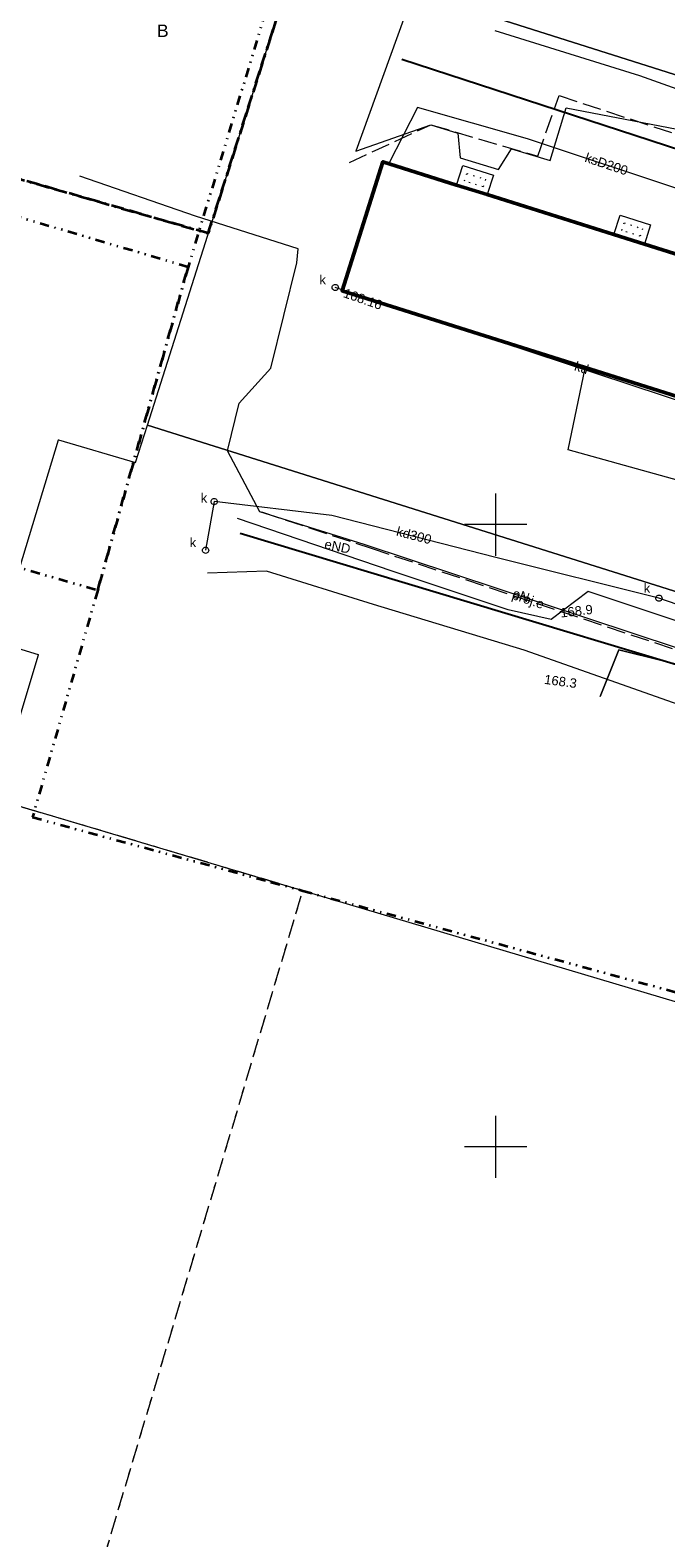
# Model space of a CAD drawing. Extents: x 7503703 to 7518012, y 5690450 to 5705715.
# Tile 7 of 50: x 7512413 to 7512464, y 5696819 to 5696940. Entities that reach past the tile are written whole.
import ezdxf
from ezdxf.enums import TextEntityAlignment as Align

# ---------------------------------------------------------------- set-up
doc = ezdxf.new("R2010")
doc.units = 0
for name, pattern in [('DWUKROPK1_5-3', [2.23, 0.75, -0.46, 0.05, -0.46, 0.05, -0.46]), ('KROPK1', [0.5, 0.05, -0.45]), ('KROPK2-2-2', [3.49, 1, -0.47, 0.05, -0.47, 1, -0.5]), ('PRZER1-1', [1, 0.5, -0.5]), ('PRZER3-1', [2, 1.5, -0.5])]:
    doc.linetypes.add(name, pattern=pattern)
doc.layers.get('0').update_dxf_attribs({"linetype": 'CONTINUOUS'})
for name, color, linetype, lineweight in [('EGBI', 7, 'CONTINUOUS', 18), ('EGBU', 7, 'CONTINUOUS', 50), ('EGDE', 7, 'CONTINUOUS', 18), ('EGPG', 7, 'CONTINUOUS', 18), ('GESGPB', 7, 'CONTINUOUS', 35), ('GESGPS', 7, 'CONTINUOUS', 35), ('GUPPRZ_O', 7, 'CONTINUOUS', 18), ('OTKK', 7, 'CONTINUOUS', 25), ('Ramka sekcyjna', 7, 'CONTINUOUS', 18), ('SUPW', 7, 'CONTINUOUS', 18), ('SUPW_O', 7, 'CONTINUOUS', 18)]:
    doc.layers.add(name, color=color, linetype=linetype, lineweight=lineweight)
for name, color, linetype, lineweight, true_color in [('EGUG', 96, 'CONTINUOUS', 18, 0x008000), ('GESKLU', 96, 'CONTINUOUS', 18, 0x008000), ('GESKLU_O', 96, 'CONTINUOUS', 18, 0x008000), ('SUEP', 1, 'CONTINUOUS', 18, 0xff0000), ('SUEP_O', 1, 'CONTINUOUS', 18, 0xff0000), ('SUKP', 36, 'CONTINUOUS', 18, 0x803300), ('SUKP_O', 36, 'CONTINUOUS', 18, 0x803300), ('SUWP', 5, 'CONTINUOUS', 18, 0x0000ff)]:
    doc.layers.add(name, color=color, linetype=linetype, lineweight=lineweight, true_color=true_color)
doc.styles.add('Arial', font='arial.ttf')

# ---------------------------------------------------------------- blocks, each defined once
blk = doc.blocks.new('D_GUPIWZ1_1')
at = {"color": 0}
blk.add_lwpolyline([(0, 0.25), (0.064705, 0.241481), (0.125, 0.216506), (0.176777, 0.176777), (0.216506, 0.125), (0.241481, 0.064705), (0.25, 0), (0.241481, -0.064705), (0.216506, -0.125), (0.176777, -0.176777), (0.125, -0.216506), (0.064705, -0.241481), (0, -0.25), (-0.064705, -0.241481), (-0.125, -0.216506), (-0.176777, -0.176777), (-0.216506, -0.125), (-0.241481, -0.064705), (-0.25, 0), (-0.241481, 0.064705), (-0.216506, 0.125), (-0.176777, 0.176777), (-0.125, 0.216506), (-0.064705, 0.241481)], close=True, dxfattribs=at)
blk = doc.blocks.new('D_GEPPGD1_2')
blk.add_hatch(color=0).paths.add_polyline_path([(0, -0.045), (0.013906, -0.042798), (0.02645, -0.036406), (0.036406, -0.02645), (0.042798, -0.013906), (0.045, 0), (0.042798, 0.013906), (0.036406, 0.02645), (0.02645, 0.036406), (0.013906, 0.042798), (0, 0.045), (-0.013906, 0.042798), (-0.02645, 0.036406), (-0.036406, 0.02645), (-0.042798, 0.013906), (-0.045, 0), (-0.042798, -0.013906), (-0.036406, -0.02645), (-0.02645, -0.036406), (-0.013906, -0.042798)])

msp = doc.modelspace()

# ---------------------------------------------------------------- linework, layer by layer
at = {"layer": 'EGBI', "color": 7, "linetype": 'Continuous', "lineweight": 18, "elevation": 10.18}
for points in [[(7512447.35, 5696928.85), (7512449.81, 5696928.07), (7512449.32, 5696926.52), (7512446.86, 5696927.29)], [(7512459.99, 5696924.87), (7512462.43, 5696924.1), (7512461.94, 5696922.55), (7512459.5, 5696923.31)]]:
    msp.add_lwpolyline(points, close=True, dxfattribs=at)
at = {"layer": 'EGBI', "color": 7, "linetype": 'KROPK1', "lineweight": 18, "elevation": 10.18}
for points in [[(7512447.67, 5696928.22), (7512449.18, 5696927.75), (7512448.99, 5696927.15), (7512447.48, 5696927.62)], [(7512460.31, 5696924.25), (7512461.8, 5696923.78), (7512461.61, 5696923.18), (7512460.12, 5696923.64)]]:
    msp.add_lwpolyline(points, close=True, dxfattribs=at)
at = {"layer": 'EGBU', "color": 18, "linetype": 'Continuous', "lineweight": 50, "true_color": 0x0a0909, "elevation": 10.18}
msp.add_lwpolyline([(7512449.32, 5696926.52), (7512459.5, 5696923.31), (7512461.94, 5696922.55), (7512472.09, 5696919.35), (7512474.53, 5696918.58), (7512479.07, 5696917.16), (7512480.14, 5696920.56), (7512486.11, 5696918.67), (7512488.55, 5696917.9), (7512493.4, 5696916.37), (7512490.13, 5696906.03), (7512477.13, 5696910.13), (7512476.05, 5696906.69), (7512437.65, 5696918.8), (7512440.93, 5696929.16), (7512446.86, 5696927.29)], close=True, dxfattribs=at)
at = {"layer": 'EGDE', "color": 7, "linetype": 'Continuous', "lineweight": 18, "elevation": 10.22}
for points in [[(7512515.05, 5696963.51), (7512513.45, 5696958.15), (7512503.26, 5696923.85), (7512434.03, 5696945.82), (7512441.26, 5696968.58), (7512446.5, 5696985.07)], [(7512503.26, 5696923.85), (7512491.99, 5696885.94), (7512422.01, 5696908), (7512434.03, 5696945.82)], [(7512491.99, 5696885.94), (7512483.4, 5696857.04), (7512476.36, 5696859.17), (7512470.75, 5696859.78), (7512434.5, 5696870.58), (7512415.37, 5696876.28), (7512409.76, 5696877.95), (7512413.27, 5696889.54), (7512409.92, 5696890.55), (7512414.86, 5696906.81), (7512421.05, 5696904.98), (7512422.01, 5696908)]]:
    msp.add_lwpolyline(points, close=True, dxfattribs=at)
at = {"layer": 'EGUG', "color": 96, "linetype": 'PRZER1-1', "lineweight": 18, "true_color": 0x008000, "elevation": 10.08}
msp.add_lwpolyline([(7512417.39, 5696813.15), (7512434.5, 5696870.58), (7512415.37, 5696876.28), (7512409.76, 5696877.95)], dxfattribs=at)
at = {"layer": 'GESGPB', "color": 7, "linetype": 'DWUKROPK1_5-3', "lineweight": 35, "elevation": 10.1}
msp.add_lwpolyline([(7512483.41, 5696857.28), (7512506.04, 5696933.27), (7512455.42, 5696948.53), (7512435.54, 5696954.52), (7512425.28, 5696920.7), (7512418.02, 5696894.74), (7512412.78, 5696876.49), (7512431.94, 5696871.28), (7512434.5, 5696870.58), (7512471.1, 5696860.63), (7512476.36, 5696859.17)], close=True, dxfattribs=at)
msp.add_lwpolyline([(7512319.93, 5696833.22), (7512323.07, 5696843.16), (7512333.78, 5696876.94), (7512339.58, 5696896.39), (7512345.33, 5696915.64), (7512357.55, 5696912.12), (7512399.21, 5696900.15), (7512418.02, 5696894.74), (7512425.28, 5696920.7), (7512406.93, 5696926.11), (7512365.29, 5696938.15), (7512334.65, 5696944.43), (7512327.89, 5696922.09), (7512304.42, 5696838.09)], dxfattribs=at)
at = {"layer": 'GESGPS', "color": 7, "linetype": 'KROPK2-2-2', "lineweight": 35, "elevation": 10.1}
for points in [[(7512383.47, 5697107.22), (7512377.76, 5697088.03), (7512369.73, 5697061.08), (7512363.98, 5697041.75), (7512362.55, 5697036.95), (7512360.64, 5697030.53), (7512357.71, 5697020.69), (7512334.65, 5696944.43), (7512327.89, 5696922.09), (7512336.52, 5696918.9), (7512345.33, 5696915.64), (7512353.88, 5696944.29), (7512394.33, 5696932.75), (7512407.77, 5696928.92), (7512426.9, 5696923.41), (7512434.03, 5696945.82), (7512435.99, 5696952), (7512639.72, 5696890.87)], [(7512639.72, 5696890.87), (7512435.99, 5696952), (7512434.03, 5696945.82), (7512426.9, 5696923.41), (7512407.77, 5696928.92), (7512394.33, 5696932.75), (7512353.88, 5696944.29), (7512345.33, 5696915.64), (7512336.52, 5696918.9), (7512334.62, 5696912.77), (7512324.74, 5696879.86), (7512307.83, 5696823.51)]]:
    msp.add_lwpolyline(points, dxfattribs=at)
at = {"layer": 'GESKLU', "color": 96, "linetype": 'PRZER3-1', "lineweight": 18, "true_color": 0x008000, "elevation": 10.06}
msp.add_lwpolyline([(7512417.39, 5696813.15), (7512434.5, 5696870.58), (7512415.37, 5696876.28), (7512409.76, 5696877.95)], dxfattribs=at)
at = {"layer": 'OTKK', "color": 7, "linetype": 'Continuous', "lineweight": 25, "elevation": 10.18}
for points in [[(7512500.93, 5696957.26), (7512503.36, 5696959.27), (7512511.51, 5696956.77), (7512512, 5696955.64), (7512501.51, 5696922.36), (7512500.4, 5696922.08), (7512493.75, 5696924.6), (7512481.54, 5696927.39), (7512476.19, 5696926.38), (7512442.45, 5696937.39)], [(7512489.02, 5696919.47), (7512492.72, 5696921.19), (7512499.5, 5696919.56), (7512500.41, 5696918.51), (7512489.31, 5696883.96), (7512484.59, 5696885.44), (7512470.31, 5696890.35), (7512466.49, 5696888.15), (7512429.47, 5696899.29)]]:
    msp.add_lwpolyline(points, dxfattribs=at)
at = {"layer": 'Ramka sekcyjna', "color": 7, "linetype": 'Continuous', "lineweight": 18, "elevation": 100, "flags": 128}
for points in [[(7512450, 5696897.5), (7512450, 5696902.5)], [(7512452.5, 5696900), (7512447.5, 5696900)], [(7512450, 5696847.5), (7512450, 5696852.5)], [(7512452.5, 5696850), (7512447.5, 5696850)]]:
    msp.add_lwpolyline(points, dxfattribs=at)
at = {"layer": 'SUEP', "color": 1, "linetype": 'Continuous', "lineweight": 18, "true_color": 0xff0000, "elevation": 10.14}
for points in [[(7512458.38, 5696886.18), (7512459.9, 5696889.94), (7512470.91, 5696887.21), (7512487.1, 5696884.4), (7512488.9, 5696888.57), (7512496.65, 5696911.13), (7512501.15, 5696924.92), (7512505.93, 5696939.4), (7512518.21, 5696981.98)], [(7512451.52, 5696976.19), (7512447.87, 5696971.21), (7512449.92, 5696970.47), (7512443.32, 5696957.56), (7512444.9, 5696956.37), (7512443.57, 5696953.08), (7512440.31, 5696950.66), (7512440.34, 5696944.75), (7512442.38, 5696942.57), (7512442.6, 5696940.58), (7512438.75, 5696930.01), (7512444.79, 5696932.14), (7512446.95, 5696931.46), (7512447.15, 5696929.47), (7512450.21, 5696928.55), (7512451.26, 5696930.2), (7512454.37, 5696929.27), (7512455.66, 5696933.5), (7512481.71, 5696928.49), (7512495, 5696924.63), (7512498.79, 5696923.15)], [(7512592.46, 5696917.7), (7512530.67, 5696935.8), (7512529.67, 5696935.26), (7512527.58, 5696932.44), (7512505.93, 5696939.4), (7512489.56, 5696892.98), (7512488.56, 5696888.8), (7512487.1, 5696884.4), (7512470.91, 5696887.21), (7512459.9, 5696889.94), (7512458.38, 5696886.18)], [(7512485.38, 5696887.86), (7512473.78, 5696892.06), (7512464.61, 5696890.07), (7512439.43, 5696898.4), (7512431.04, 5696901.03), (7512428.45, 5696905.94), (7512429.38, 5696909.77), (7512431.93, 5696912.58), (7512434.03, 5696921.04), (7512434.14, 5696922.17), (7512425.89, 5696924.79), (7512416.59, 5696928.01)], [(7512488.9, 5696888.57), (7512486.88, 5696885.51), (7512474.98, 5696889.38), (7512469.41, 5696891.15), (7512466.75, 5696891.51), (7512457.43, 5696894.63), (7512454.45, 5696892.37), (7512451.01, 5696893.14), (7512441.69, 5696896.26), (7512429.24, 5696900.5)]]:
    msp.add_lwpolyline(points, dxfattribs=at)
at = {"layer": 'SUEP', "color": 1, "linetype": 'PRZER3-1', "lineweight": 18, "true_color": 0xff0000, "elevation": 10.14}
for points in [[(7512438.26, 5696929.11), (7512444.79, 5696932.14), (7512453.37, 5696929.6), (7512455.1, 5696934.48), (7512476.19, 5696927.51), (7512481.71, 5696927.91), (7512494.28, 5696924.96), (7512495.46, 5696924.44), (7512498.96, 5696923.34)], [(7512431.17, 5696901.02), (7512439.98, 5696898.11), (7512465.19, 5696889.71), (7512466.72, 5696889.33), (7512468.86, 5696890.46), (7512470.87, 5696892.07), (7512476.19, 5696890.8), (7512485.12, 5696887.77), (7512487.09, 5696886.97)]]:
    msp.add_lwpolyline(points, dxfattribs=at)
at = {"layer": 'SUKP', "color": 36, "linetype": 'Continuous', "lineweight": 18, "true_color": 0x803300, "elevation": 10.14}
for points in [[(7512449.92, 5696939.71), (7512461.56, 5696936.08), (7512474.84, 5696931.35), (7512487.3, 5696927.8), (7512497.31, 5696924.53), (7512520.29, 5696917.6)], [(7512492.15, 5696916.77), (7512492.49, 5696922.18), (7512483.21, 5696925.18), (7512478.06, 5696923.76), (7512465.2, 5696926.79), (7512452.55, 5696931.01), (7512443.71, 5696933.52), (7512441.4, 5696929.01)], [(7512490.64, 5696905.65), (7512477.79, 5696908.88), (7512476.64, 5696906), (7512437.11, 5696919.06)], [(7512484.84, 5696886.81), (7512475.75, 5696889.72), (7512463.11, 5696894.09), (7512450.01, 5696897.36), (7512436.82, 5696900.74), (7512427.38, 5696901.85), (7512426.69, 5696897.94)], [(7512518.5, 5696872.63), (7512512.43, 5696875.49), (7512511.97, 5696875.68), (7512479.57, 5696884.97), (7512470.84, 5696887.66), (7512465.2, 5696885.36), (7512452.28, 5696889.91), (7512440.19, 5696893.58), (7512431.58, 5696896.25), (7512426.84, 5696896.1)]]:
    msp.add_lwpolyline(points, dxfattribs=at)
at = {"layer": 'SUWP', "color": 5, "linetype": 'Continuous', "lineweight": 18, "true_color": 0x0000ff, "elevation": 10.14}
msp.add_lwpolyline([(7512503.09, 5696892.97), (7512500.33, 5696893.63), (7512455.81, 5696906), (7512457.18, 5696912.57)], dxfattribs=at)

# ---------------------------------------------------------------- block references
at = {"layer": 'EGPG', "color": 7, "linetype": 'Continuous', "lineweight": 18}
for p in [(7512425.28, 5696920.7, 10.24), (7512422.01, 5696908, 10.24), (7512414.86, 5696906.81, 10.24), (7512421.05, 5696904.98, 10.24), (7512413.27, 5696889.54, 10.24), (7512412.78, 5696876.49, 10.24), (7512415.37, 5696876.28, 10.24), (7512431.94, 5696871.28, 10.24), (7512434.5, 5696870.58, 10.24)]:
    msp.add_blockref('D_GEPPGD1_2', p, dxfattribs=at)
at = {"layer": 'SUPW', "color": 7, "linetype": 'Continuous', "lineweight": 18}
for p in [(7512437.11, 5696919.06, 10.18), (7512427.38, 5696901.85, 10.18), (7512426.69, 5696897.94, 10.18), (7512463.11, 5696894.09, 10.18)]:
    msp.add_blockref('D_GUPIWZ1_1', p, dxfattribs=at)

# ---------------------------------------------------------------- texts
at = {"layer": 'GESKLU_O', "color": 96, "linetype": 'Continuous', "lineweight": 0, "true_color": 0x008000, "style": 'Arial'}
msp.add_text('B', height=1, dxfattribs=at).set_placement((7512423.25, 5696939.19, 10.8), align=Align.CENTER)
at = {"layer": 'GUPPRZ_O', "color": 36, "linetype": 'Continuous', "lineweight": 0, "true_color": 0x803300, "style": 'Arial'}
msp.add_text('168.16', height=0.75, rotation=340.8848, dxfattribs=at).set_placement((7512437.69, 5696918.3, 10.8))
at = {"layer": 'GUPPRZ_O', "color": 1, "linetype": 'Continuous', "lineweight": 0, "true_color": 0xff0000, "style": 'Arial'}
for s, rotation, p in [('168.9', 6.6631, (7512455.23, 5696892.53, 10.8)), ('168.3', 352.3107, (7512453.86, 5696887.21, 10.8))]:
    msp.add_text(s, height=0.75, rotation=rotation, dxfattribs=at).set_placement(p)
at = {"layer": 'SUEP_O', "color": 1, "linetype": 'Continuous', "lineweight": 0, "true_color": 0xff0000, "style": 'Arial'}
for s, rotation, p in [('eND', 347.8642, (7512437.21, 5696897.88, 10.8)), ('proj.e', 341.5719, (7512452.49, 5696893.63, 10.8)), ('eN', 341.6949, (7512451.93, 5696893.96, 10.8))]:
    msp.add_text(s, height=0.75, rotation=rotation, dxfattribs=at).set_placement(p, align=Align.CENTER)
at = {"layer": 'SUKP_O', "color": 36, "linetype": 'Continuous', "lineweight": 0, "true_color": 0x803300, "style": 'Arial'}
for s, rotation, p in [('ksD200', 341.5358, (7512458.78, 5696928.62, 10.8)), ('kd', 341.7171, (7512456.78, 5696912.25, 10.8)), ('kd300', 345.6191, (7512443.34, 5696898.77, 10.8))]:
    msp.add_text(s, height=0.75, rotation=rotation, dxfattribs=at).set_placement(p, align=Align.CENTER)
at = {"layer": 'SUPW_O', "color": 7, "linetype": 'Continuous', "lineweight": 0, "style": 'Arial'}
for p in [(7512436.36, 5696919.31, 10.8), (7512426.82, 5696901.77, 10.8), (7512425.94, 5696898.19, 10.8), (7512462.42, 5696894.52, 10.8)]:
    msp.add_text('k', height=0.75, dxfattribs=at).set_placement(p, align=Align.RIGHT)

doc.saveas('drawing.dxf')
